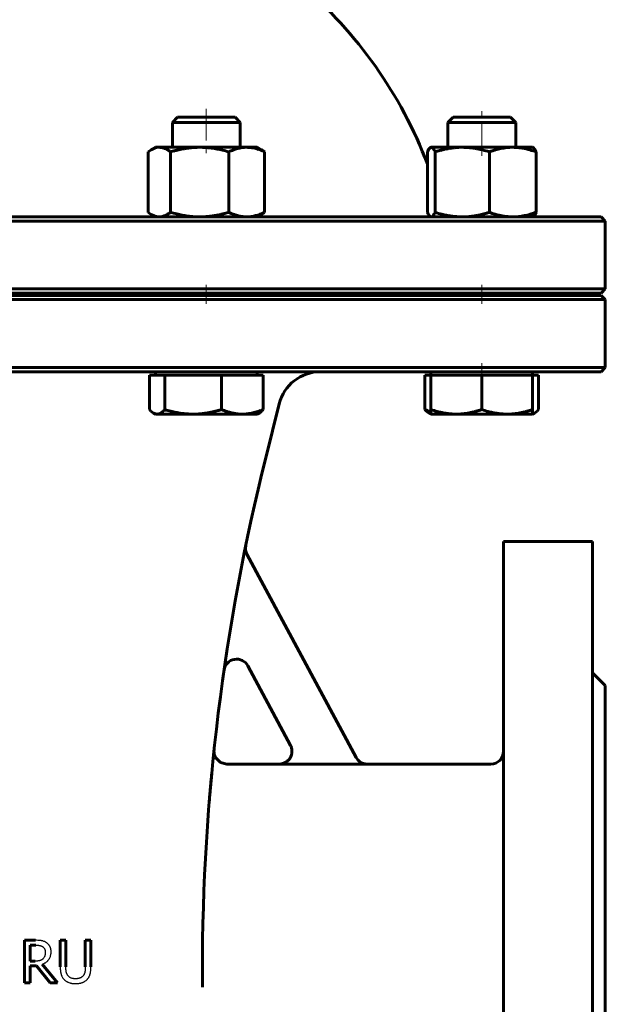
# Model space of a CAD drawing. Header units: millimetres. Extents: x -142 to 142, y -413 to 415.
# Tile 3 of 4: x 2 to 140, y -242 to -10. Entities that reach past the tile are written whole.
import ezdxf

# ---------------------------------------------------------------- set-up
doc = ezdxf.new("R2010")
doc.units = ezdxf.units.MM
for name, pattern in [('K5LT-1', [0]), ('K5LT_AXLED', [12, 7.5, -1.5, 1.5, -1.5]), ('K5LT_BASIC', [0])]:
    doc.linetypes.add(name, pattern=pattern)
doc.layers.add('Системный слой (1)', color=7, linetype='Continuous', true_color=0x6c6c6c)

# ---------------------------------------------------------------- blocks, each defined once
blk = doc.blocks.new('U0')
at = {"layer": 'Системный слой (1)', "color": 143, "linetype": 'K5LT_BASIC', "lineweight": 60, "true_color": 0x33acca}
for p, q in [((0, -56.5), (-139, -56.5)), ((139, -56.5), (0, -56.5))]:
    blk.add_line(p, q, dxfattribs=at)
blk = doc.blocks.new('U6')
at = {"layer": 'Системный слой (1)', "color": 143, "linetype": 'K5LT_BASIC', "lineweight": 60, "true_color": 0x33acca}
for p, q in [((63.13, -185.5), (50.73, -185.5)), ((113, -185.5), (83.86, -185.5))]:
    blk.add_line(p, q, dxfattribs=at)
blk = doc.blocks.new('U7')
at = {"layer": 'Системный слой (1)', "color": 143, "linetype": 'K5LT_BASIC', "lineweight": 60, "true_color": 0x33acca}
for p, q in [((0, -75), (-139, -75)), ((139, -75), (0, -75))]:
    blk.add_line(p, q, dxfattribs=at)
blk = doc.blocks.new('U10')
at = {"layer": 'Системный слой (1)', "color": 143, "linetype": 'K5LT_BASIC', "lineweight": 60, "true_color": 0x33acca}
for p, q in [((47.74, -182.34), (47.73, -182.4)), ((47.73, -182.4), (47.73, -182.51)), ((47.73, -182.51), (47.74, -182.72)), ((47.74, -182.26), (47.74, -182.26)), ((47.74, -182.26), (47.74, -182.26)), ((47.74, -182.26), (47.74, -182.26)), ((47.74, -182.26), (47.74, -182.26)), ((47.74, -182.26), (47.74, -182.26)), ((47.74, -182.26), (47.74, -182.26)), ((47.74, -182.26), (47.74, -182.27)), ((47.74, -182.27), (47.74, -182.27)), ((47.74, -182.27), (47.74, -182.28)), ((47.74, -182.28), (47.74, -182.28)), ((47.74, -182.28), (47.74, -182.28)), ((47.74, -182.28), (47.74, -182.28)), ((47.74, -182.28), (47.74, -182.28)), ((47.74, -182.28), (47.74, -182.28)), ((47.74, -182.28), (47.74, -182.28)), ((47.74, -182.28), (47.74, -182.29)), ((47.74, -182.29), (47.74, -182.29)), ((47.74, -182.29), (47.74, -182.29)), ((47.74, -182.29), (47.74, -182.29)), ((47.74, -182.29), (47.74, -182.29)), ((47.74, -182.29), (47.74, -182.29)), ((47.74, -182.29), (47.74, -182.29)), ((47.74, -182.29), (47.74, -182.3)), ((47.74, -182.3), (47.74, -182.3)), ((47.74, -182.3), (47.74, -182.3)), ((47.74, -182.3), (47.74, -182.31)), ((47.74, -182.31), (47.74, -182.32)), ((47.74, -182.32), (47.74, -182.34)), ((47.74, -182.72), (47.81, -183.15)), ((47.81, -183.15), (48.11, -183.95)), ((48.11, -183.95), (49.26, -185.12)), ((49.26, -185.12), (50.73, -185.5))]:
    blk.add_line(p, q, dxfattribs=at)
blk = doc.blocks.new('U14')
at = {"layer": 'Системный слой (1)', "color": 143, "linetype": 'K5LT_BASIC', "lineweight": 60, "true_color": 0x33acca}
for p, q in [((-139, -93), (0, -93)), ((0, -93), (139, -93))]:
    blk.add_line(p, q, dxfattribs=at)
blk = doc.blocks.new('U17')
at = {"layer": 'Системный слой (1)', "color": 143, "linetype": 'K5LT_BASIC', "lineweight": 60, "true_color": 0x33acca}
for p, q in [((-139, -74.5), (0, -74.5)), ((0, -74.5), (139, -74.5))]:
    blk.add_line(p, q, dxfattribs=at)
blk = doc.blocks.new('U22')
at = {"layer": 'Системный слой (1)', "color": 143, "linetype": 'K5LT_BASIC', "lineweight": 60, "true_color": 0x33acca}
for start, end in [(106.6014, 113.2947), (66.7053, 73.3986), (130.4969, 159.0486), (20.9328, 49.5031)]:
    blk.add_arc((0, -81.55), 105, start, end, dxfattribs=at)
blk = doc.blocks.new('U24')
at = {"layer": 'Системный слой (1)', "color": 143, "linetype": 'K5LT_BASIC', "lineweight": 60, "true_color": 0x33acca}
for p, q in [((123.92, -102.27), (124.25, -101.93)), ((122.87, -102.94), (123.01, -102.89)), ((123.01, -102.89), (123.15, -102.83)), ((123.15, -102.83), (123.29, -102.76)), ((123.29, -102.76), (123.6, -102.55)), ((123.6, -102.55), (123.92, -102.27))]:
    blk.add_line(p, q, dxfattribs=at)
blk = doc.blocks.new('U26')
at = {"layer": 'Системный слой (1)', "color": 143, "linetype": 'K5LT_BASIC', "lineweight": 60, "true_color": 0x33acca}
for p, q in [((99.68, -55.8), (99.86, -55.43)), ((98.97, -56.5), (99.09, -56.48)), ((99.09, -56.48), (99.38, -56.26)), ((99.38, -56.26), (99.68, -55.8))]:
    blk.add_line(p, q, dxfattribs=at)
blk = doc.blocks.new('U27')
at = {"layer": 'Системный слой (1)', "color": 143, "linetype": 'K5LT_BASIC', "lineweight": 60, "true_color": 0x33acca}
for p, q in [((32.19, -55.43), (32.44, -55.62)), ((32.44, -55.62), (32.69, -55.78)), ((32.69, -55.78), (32.94, -55.93)), ((32.94, -55.93), (33.59, -56.25)), ((33.59, -56.25), (34.21, -56.44)), ((34.21, -56.44), (34.83, -56.5))]:
    blk.add_line(p, q, dxfattribs=at)
blk = doc.blocks.new('U28')
at = {"layer": 'Системный слой (1)', "color": 143, "linetype": 'K5LT_BASIC', "lineweight": 60, "true_color": 0x33acca}
for p, q in [((140, -167), (140, -273)), ((140, -273), (140, -379))]:
    blk.add_line(p, q, dxfattribs=at)
blk = doc.blocks.new('U29')
at = {"layer": 'Системный слой (1)', "color": 143, "linetype": 'K5LT_BASIC', "lineweight": 60, "true_color": 0x33acca}
for p, q in [((32.54, -101.93), (32.87, -102.27)), ((32.87, -102.27), (33.19, -102.55)), ((33.19, -102.55), (33.5, -102.76)), ((33.5, -102.76), (33.78, -102.89)), ((33.78, -102.89), (34.05, -102.97)), ((34.05, -102.97), (34.33, -103))]:
    blk.add_line(p, q, dxfattribs=at)
blk = doc.blocks.new('U30')
at = {"layer": 'Системный слой (1)', "color": 143, "linetype": 'K5LT_BASIC', "lineweight": 60, "true_color": 0x33acca}
for p, q in [((110.87, -33), (104.09, -33)), ((117.64, -33), (110.87, -33))]:
    blk.add_line(p, q, dxfattribs=at)
blk = doc.blocks.new('U33')
at = {"layer": 'Системный слой (1)', "color": 143, "linetype": 'K5LT_BASIC', "lineweight": 60, "true_color": 0x33acca}
for p, q in [((98.31, -40.69), (98.07, -41.17)), ((98.54, -40.35), (98.31, -40.69)), ((98.76, -40.16), (98.54, -40.35)), ((98.83, -40.13), (98.76, -40.16)), ((98.9, -40.11), (98.83, -40.13)), ((98.97, -40.1), (98.9, -40.11))]:
    blk.add_line(p, q, dxfattribs=at)
blk = doc.blocks.new('U35')
at = {"layer": 'Системный слой (1)', "color": 143, "linetype": 'K5LT_BASIC', "lineweight": 60, "true_color": 0x33acca}
blk.add_line((137, -133), (137, -273), dxfattribs=at)
blk = doc.blocks.new('U37')
at = {"layer": 'Системный слой (1)', "color": 143, "linetype": 'K5LT_BASIC', "lineweight": 60, "true_color": 0x33acca}
blk.add_line((116, -133), (116, -273), dxfattribs=at)
blk = doc.blocks.new('U39')
at = {"layer": 'Системный слой (1)', "color": 143, "linetype": 'K5LT_BASIC', "lineweight": 60, "true_color": 0x33acca}
for p, q in [((123.43, -55.91), (123.67, -55.43)), ((122.97, -56.44), (123.19, -56.24)), ((122.97, -56.44), (122.97, -56.44)), ((123.19, -56.24), (123.43, -55.91))]:
    blk.add_line(p, q, dxfattribs=at)
blk = doc.blocks.new('U40')
at = {"layer": 'Системный слой (1)', "color": 143, "linetype": 'K5LT_BASIC', "lineweight": 60, "true_color": 0x33acca}
for p, q in [((97.48, -101.93), (97.96, -102.11)), ((97.96, -102.11), (98.42, -102.28)), ((98.42, -102.28), (98.87, -102.43))]:
    blk.add_line(p, q, dxfattribs=at)
blk = doc.blocks.new('U41')
at = {"layer": 'Системный слой (1)', "color": 143, "linetype": 'K5LT_BASIC', "lineweight": 60, "true_color": 0x33acca}
for p, q in [((98.07, -55.43), (98.25, -55.81)), ((98.25, -55.81), (98.49, -56.18)), ((98.49, -56.18), (98.71, -56.41)), ((98.71, -56.41), (98.76, -56.44)), ((98.76, -56.44), (98.83, -56.47)), ((98.83, -56.47), (98.9, -56.49)), ((98.9, -56.49), (98.97, -56.5))]:
    blk.add_line(p, q, dxfattribs=at)
blk = doc.blocks.new('U42')
at = {"layer": 'Системный слой (1)', "color": 143, "linetype": 'K5LT_BASIC', "lineweight": 60, "true_color": 0x33acca}
for p, q in [((123.03, -40.2), (122.97, -40.16)), ((122.97, -40.16), (122.97, -40.16)), ((123.25, -40.43), (123.03, -40.2)), ((123.49, -40.79), (123.25, -40.43)), ((123.67, -41.17), (123.49, -40.79))]:
    blk.add_line(p, q, dxfattribs=at)
blk = doc.blocks.new('U43')
at = {"layer": 'Системный слой (1)', "color": 143, "linetype": 'K5LT_BASIC', "lineweight": 60, "true_color": 0x33acca}
for p, q in [((32.44, -40.98), (32.19, -41.17)), ((32.69, -40.82), (32.44, -40.98)), ((32.94, -40.67), (32.69, -40.82)), ((33.58, -40.35), (32.94, -40.67)), ((34.21, -40.16), (33.58, -40.35)), ((34.83, -40.1), (34.21, -40.16))]:
    blk.add_line(p, q, dxfattribs=at)
blk = doc.blocks.new('U45')
at = {"layer": 'Системный слой (1)', "color": 143, "linetype": 'K5LT_BASIC', "lineweight": 60, "true_color": 0x33acca}
for p, q in [((41.13, -33), (39.15, -33)), ((52.7, -33), (41.13, -33))]:
    blk.add_line(p, q, dxfattribs=at)

msp = doc.modelspace()

# ---------------------------------------------------------------- linework, layer by layer
at = {"layer": 'Системный слой (1)', "color": 30, "linetype": 'K5LT_AXLED', "lineweight": 18, "true_color": 0xff8000}
for p, q in [((45.92, -31), (45.92, -42.1)), ((110.87, -42.1), (110.87, -31)), ((45.92, -72.5), (45.92, -77)), ((110.87, -77), (110.87, -72.5)), ((110.87, -95.8), (110.87, -91))]:
    msp.add_line(p, q, dxfattribs=at)
at = {"layer": 'Системный слой (1)', "color": 143, "linetype": 'K5LT_BASIC', "lineweight": 60, "true_color": 0x33acca}
for p, q in [((39.15, -33), (37.92, -34.23)), ((37.92, -34.23), (40.27, -34.23)), ((37.92, -40.1), (37.92, -34.23)), ((40.27, -34.23), (53.92, -34.23)), ((52.7, -33), (53.92, -34.23)), ((53.92, -40.1), (53.92, -34.23)), ((104.09, -33), (102.87, -34.23)), ((102.87, -40.1), (102.87, -34.23)), ((102.87, -34.23), (110.87, -34.23)), ((110.87, -34.23), (118.87, -34.23)), ((117.64, -33), (118.87, -34.23)), ((118.87, -40.1), (118.87, -34.23)), ((32.19, -41.17), (32.19, -55.43)), ((33.92, -40.1), (32.94, -40.67)), ((33.92, -40.1), (34.83, -40.1)), ((34.83, -40.1), (44.34, -40.1)), ((37.47, -41.17), (37.47, -55.43)), ((44.34, -40.1), (55.43, -40.1)), ((51.21, -41.17), (51.21, -55.43)), ((55.43, -40.1), (57.92, -40.1)), ((57.92, -40.1), (58.9, -40.67)), ((59.66, -41.17), (59.66, -55.43)), ((98.06, -41.17), (98.06, -44)), ((98.07, -41.17), (98.06, -41.17)), ((98.07, -41.17), (98.07, -55.43)), ((98.87, -40.1), (98.76, -40.16)), ((98.76, -40.16), (98.76, -40.16)), ((98.87, -40.1), (98.97, -40.1)), ((98.97, -40.1), (106.26, -40.1)), ((99.86, -41.17), (99.86, -55.43)), ((106.26, -40.1), (118.16, -40.1)), ((112.66, -41.17), (112.66, -55.43)), ((118.16, -40.1), (122.87, -40.1)), ((122.87, -40.1), (122.97, -40.16)), ((122.97, -40.16), (122.97, -40.16)), ((123.66, -41.17), (123.66, -55.43)), ((123.67, -41.17), (123.67, -55.43)), ((0, -57.5), (140, -57.5)), ((33.92, -56.5), (32.94, -55.93)), ((57.92, -56.5), (58.9, -55.93)), ((98.87, -56.5), (98.76, -56.44)), ((122.87, -56.5), (122.97, -56.44)), ((122.97, -56.44), (122.97, -56.44)), ((139, -56.5), (140, -57.5)), ((140, -73.5), (140, -57.5)), ((140, -73.5), (0, -73.5)), ((139, -74.5), (140, -73.5)), ((0, -76), (140, -76)), ((37.92, -75), (37.92, -74.5)), ((53.92, -75), (53.92, -74.5)), ((100, -75), (100, -74.5)), ((102.87, -75), (102.87, -74.5)), ((118.87, -75), (118.87, -74.5)), ((139, -75), (140, -76)), ((140, -92), (140, -76)), ((140, -92), (0, -92)), ((139, -93), (140, -92)), ((32.54, -93.8), (34.33, -93.8)), ((32.54, -93.8), (32.54, -101.93)), ((33.92, -93.8), (33.92, -93)), ((34.33, -93.8), (36.12, -93.8)), ((36.12, -93.8), (42.82, -93.8)), ((36.12, -93.8), (36.12, -101.93)), ((42.82, -93.8), (49.51, -93.8)), ((49.51, -93.8), (54.41, -93.8)), ((49.51, -93.8), (49.51, -101.93)), ((54.41, -93.8), (59.31, -93.8)), ((57.92, -93.8), (57.92, -93)), ((59.31, -93.8), (59.31, -101.93)), ((97.48, -93.8), (97.48, -101.93)), ((97.48, -93.8), (98.87, -93.8)), ((98.87, -93.8), (98.87, -93)), ((98.87, -93.8), (98.87, -101.93)), ((98.87, -93.8), (104.87, -93.8)), ((104.87, -93.8), (110.87, -93.8)), ((110.87, -93.8), (116.87, -93.8)), ((110.87, -93.8), (110.87, -101.93)), ((116.87, -93.8), (122.87, -93.8)), ((122.87, -93.8), (122.87, -93)), ((122.87, -93.8), (122.87, -101.93)), ((122.87, -93.8), (124.25, -93.8)), ((124.25, -93.8), (124.25, -101.93)), ((59.93, -113.29), (63.11, -100.57)), ((98.87, -103), (98.87, -101.93)), ((122.87, -101.93), (122.87, -103)), ((33.92, -103), (33.5, -102.76)), ((34.33, -103), (33.92, -103)), ((42.82, -103), (34.33, -103)), ((54.41, -103), (42.82, -103)), ((57.92, -103), (54.41, -103)), ((57.92, -103), (58.35, -102.76)), ((98.87, -103), (98.44, -102.76)), ((104.87, -103), (98.87, -103)), ((116.87, -103), (104.87, -103)), ((122.87, -103), (116.87, -103)), ((122.87, -103), (123.29, -102.76)), ((137, -133), (116, -133)), ((81.24, -183.95), (55.51, -136.03)), ((55.71, -162.34), (65.79, -181.12)), ((140, -167), (137, -164)), ((47.62, -183.48), (47.7, -182.68)), ((47.72, -182.5), (47.72, -182.5)), ((83.88, -185.54), (63.15, -185.54)), ((5.64, -227.04), (3.07, -227.04)), ((3.07, -227.04), (3.07, -237.04)), ((12.81, -227.04), (11.48, -227.04)), ((11.48, -227.04), (11.48, -233.28)), ((12.81, -233.28), (12.81, -227.04)), ((17.39, -227.04), (17.39, -233.31)), ((18.72, -227.04), (17.39, -227.04)), ((18.72, -233.28), (18.72, -227.04)), ((4.4, -231.95), (4.4, -228.19)), ((4.4, -228.19), (5.72, -228.19)), ((5.56, -231.95), (4.4, -231.95)), ((4.4, -233.06), (5.92, -233.06)), ((4.4, -237.04), (4.4, -233.06)), ((5.92, -233.06), (9.08, -237.04)), ((10.81, -237.04), (7.25, -232.69)), ((45, -238.1), (45, -234.55)), ((3.07, -237.04), (4.4, -237.04)), ((9.08, -237.04), (10.81, -237.04))]:
    msp.add_line(p, q, dxfattribs=at)
for centre, radius, start, end in [((72.81, -103), 10, 90, 165.9638), ((545, -234.55), 500, 165.9638, 180), ((58.15, -134.61), 3, 168.3994, 208.2307), ((53.07, -163.76), 3, 28.2307, 171.811), ((545, -234.55), 500, 174.0247, 174.0864), ((113, -182.5), 3, 270, 0)]:
    msp.add_arc(centre, radius, start, end, dxfattribs=at)
for points, knots in [([(37.47, -41.17), (37.25, -41), (36.86, -40.74), (36.39, -40.48), (35.97, -40.31), (35.6, -40.19), (35.2, -40.12), (34.96, -40.1), (34.83, -40.1)], [0, 0, 0, 0, 2.099298, 3.666194, 4.814162, 6.366241, 7.667869, 9, 9, 9, 9]), ([(44.34, -40.1), (44.04, -40.1), (43.46, -40.11), (42.58, -40.17), (41.73, -40.26), (40.9, -40.38), (40.08, -40.53), (39.24, -40.71), (38.37, -40.92), (37.78, -41.08), (37.47, -41.17)], [0, 0, 0, 0, 1.556195, 3.019436, 4.403842, 5.727684, 7.028118, 8.32451, 9.643455, 11, 11, 11, 11]), ([(51.21, -41.17), (50.71, -41.03), (49.78, -40.78), (48.68, -40.54), (47.81, -40.39), (46.99, -40.26), (46.07, -40.16), (45.15, -40.11), (44.59, -40.1), (44.34, -40.1)], [0, 0, 0, 0, 1.974251, 3.768081, 4.700854, 5.797945, 7.430361, 8.887345, 10, 10, 10, 10]), ([(55.43, -40.1), (55.25, -40.1), (54.89, -40.11), (54.35, -40.17), (53.83, -40.26), (53.32, -40.38), (52.81, -40.53), (52.29, -40.71), (51.76, -40.92), (51.4, -41.08), (51.21, -41.17)], [0, 0, 0, 0, 1.556195, 3.019436, 4.403842, 5.727684, 7.028118, 8.32451, 9.643455, 11, 11, 11, 11]), ([(59.66, -41.17), (59.29, -41), (58.68, -40.74), (57.92, -40.48), (57.26, -40.31), (56.66, -40.19), (56.03, -40.12), (55.63, -40.1), (55.43, -40.1)], [0, 0, 0, 0, 2.099298, 3.666194, 4.814162, 6.366241, 7.667869, 9, 9, 9, 9]), ([(98.06, -41.17), (98.12, -41.03), (98.24, -40.79), (98.4, -40.52), (98.55, -40.33), (98.67, -40.22), (98.74, -40.17), (98.76, -40.16)], [0, 0, 0, 0, 1.98732, 3.838925, 5.482306, 7.202848, 8, 8, 8, 8]), ([(99.86, -41.17), (99.79, -41), (99.66, -40.74), (99.49, -40.48), (99.35, -40.31), (99.23, -40.19), (99.09, -40.12), (99.01, -40.1), (98.97, -40.1)], [0, 0, 0, 0, 2.099298, 3.666194, 4.814162, 6.366241, 7.667869, 9, 9, 9, 9]), ([(106.26, -40.1), (105.98, -40.1), (105.43, -40.11), (104.62, -40.17), (103.83, -40.26), (103.06, -40.38), (102.29, -40.53), (101.51, -40.71), (100.7, -40.92), (100.15, -41.08), (99.86, -41.17)], [0, 0, 0, 0, 1.556195, 3.019436, 4.403842, 5.727684, 7.028118, 8.32451, 9.643455, 11, 11, 11, 11]), ([(112.66, -41.17), (112.11, -41), (111.18, -40.74), (110.02, -40.48), (109.03, -40.31), (108.11, -40.19), (107.16, -40.12), (106.56, -40.1), (106.26, -40.1)], [0, 0, 0, 0, 2.099298, 3.666194, 4.814162, 6.366241, 7.667869, 9, 9, 9, 9]), ([(118.16, -40.1), (117.92, -40.1), (117.45, -40.11), (116.75, -40.17), (116.07, -40.26), (115.4, -40.38), (114.74, -40.53), (114.07, -40.71), (113.38, -40.92), (112.9, -41.08), (112.66, -41.17)], [0, 0, 0, 0, 1.556195, 3.019436, 4.403842, 5.727684, 7.028118, 8.32451, 9.643455, 11, 11, 11, 11]), ([(123.66, -41.17), (123.19, -41), (122.39, -40.74), (121.4, -40.48), (120.54, -40.31), (119.75, -40.19), (118.94, -40.12), (118.42, -40.1), (118.16, -40.1)], [0, 0, 0, 0, 2.099298, 3.666194, 4.814162, 6.366241, 7.667869, 9, 9, 9, 9]), ([(122.97, -40.16), (123.02, -40.19), (123.11, -40.26), (123.25, -40.42), (123.39, -40.64), (123.53, -40.89), (123.63, -41.09), (123.66, -41.17)], [0, 0, 0, 0, 1.796561, 3.379885, 4.969186, 6.886949, 8, 8, 8, 8]), ([(34.83, -56.5), (34.95, -56.5), (35.17, -56.49), (35.51, -56.43), (35.83, -56.34), (36.15, -56.22), (36.47, -56.07), (36.8, -55.89), (37.13, -55.68), (37.36, -55.52), (37.47, -55.43)], [0, 0, 0, 0, 1.556195, 3.019436, 4.403842, 5.727684, 7.028118, 8.32451, 9.643455, 11, 11, 11, 11]), ([(37.47, -55.43), (37.98, -55.57), (38.9, -55.82), (40, -56.06), (40.87, -56.21), (41.69, -56.34), (42.61, -56.44), (43.53, -56.49), (44.1, -56.5), (44.34, -56.5)], [0, 0, 0, 0, 1.974251, 3.768081, 4.700854, 5.797945, 7.430361, 8.887345, 10, 10, 10, 10]), ([(44.34, -56.5), (44.64, -56.5), (45.23, -56.49), (46.11, -56.43), (46.95, -56.34), (47.78, -56.22), (48.61, -56.07), (49.45, -55.89), (50.31, -55.68), (50.91, -55.52), (51.21, -55.43)], [0, 0, 0, 0, 1.556195, 3.019436, 4.403842, 5.727684, 7.028118, 8.32451, 9.643455, 11, 11, 11, 11]), ([(51.21, -55.43), (51.58, -55.6), (52.19, -55.86), (52.95, -56.12), (53.61, -56.29), (54.21, -56.41), (54.84, -56.48), (55.23, -56.5), (55.43, -56.5)], [0, 0, 0, 0, 2.099298, 3.666194, 4.814162, 6.366241, 7.667869, 9, 9, 9, 9]), ([(55.43, -56.5), (55.62, -56.5), (55.98, -56.49), (56.52, -56.43), (57.04, -56.34), (57.55, -56.22), (58.06, -56.07), (58.57, -55.89), (59.11, -55.68), (59.47, -55.52), (59.66, -55.43)], [0, 0, 0, 0, 1.556195, 3.019436, 4.403842, 5.727684, 7.028118, 8.32451, 9.643455, 11, 11, 11, 11]), ([(99.86, -55.43), (100.42, -55.6), (101.34, -55.86), (102.5, -56.12), (103.49, -56.29), (104.41, -56.41), (105.36, -56.48), (105.96, -56.5), (106.26, -56.5)], [0, 0, 0, 0, 2.099298, 3.666194, 4.814162, 6.366241, 7.667869, 9, 9, 9, 9]), ([(106.26, -56.5), (106.54, -56.5), (107.09, -56.49), (107.9, -56.43), (108.69, -56.34), (109.46, -56.22), (110.23, -56.07), (111.02, -55.89), (111.82, -55.68), (112.38, -55.52), (112.66, -55.43)], [0, 0, 0, 0, 1.556195, 3.019436, 4.403842, 5.727684, 7.028118, 8.32451, 9.643455, 11, 11, 11, 11]), ([(112.66, -55.43), (113.13, -55.6), (113.93, -55.86), (114.92, -56.12), (115.78, -56.29), (116.57, -56.41), (117.38, -56.48), (117.9, -56.5), (118.16, -56.5)], [0, 0, 0, 0, 2.099298, 3.666194, 4.814162, 6.366241, 7.667869, 9, 9, 9, 9]), ([(118.16, -56.5), (118.4, -56.5), (118.87, -56.49), (119.57, -56.43), (120.25, -56.34), (120.91, -56.22), (121.58, -56.07), (122.25, -55.89), (122.94, -55.68), (123.42, -55.52), (123.66, -55.43)], [0, 0, 0, 0, 1.556195, 3.019436, 4.403842, 5.727684, 7.028118, 8.32451, 9.643455, 11, 11, 11, 11]), ([(123.66, -55.43), (123.6, -55.57), (123.48, -55.81), (123.32, -56.08), (123.17, -56.27), (123.06, -56.38), (122.99, -56.43), (122.97, -56.44)], [0, 0, 0, 0, 1.977196, 3.822854, 5.466992, 7.196295, 8, 8, 8, 8]), ([(34.33, -103), (34.44, -103), (34.62, -102.98), (34.91, -102.89), (35.18, -102.75), (35.51, -102.53), (35.82, -102.26), (36.04, -102.02), (36.12, -101.93)], [0, 0, 0, 0, 1.640789, 2.929688, 4.471024, 5.8916, 7.875494, 9, 9, 9, 9]), ([(36.12, -101.93), (36.61, -102.07), (37.52, -102.32), (38.59, -102.56), (39.43, -102.71), (40.23, -102.84), (41.13, -102.94), (42.03, -102.99), (42.58, -103), (42.82, -103)], [0, 0, 0, 0, 1.974251, 3.768081, 4.700854, 5.797945, 7.430361, 8.887345, 10, 10, 10, 10]), ([(42.82, -103), (43.11, -103), (43.68, -102.99), (44.53, -102.93), (45.36, -102.84), (46.17, -102.72), (46.97, -102.57), (47.79, -102.39), (48.63, -102.18), (49.21, -102.02), (49.51, -101.93)], [0, 0, 0, 0, 1.556195, 3.019436, 4.403842, 5.727684, 7.028118, 8.32451, 9.643455, 11, 11, 11, 11]), ([(49.51, -101.93), (49.93, -102.1), (50.64, -102.36), (51.53, -102.62), (52.29, -102.79), (52.99, -102.91), (53.72, -102.98), (54.17, -103), (54.41, -103)], [0, 0, 0, 0, 2.099298, 3.666194, 4.814162, 6.366241, 7.667869, 9, 9, 9, 9]), ([(54.41, -103), (54.62, -103), (55.04, -102.99), (55.66, -102.93), (56.27, -102.84), (56.86, -102.72), (57.45, -102.57), (58.05, -102.39), (58.67, -102.18), (59.09, -102.02), (59.31, -101.93)], [0, 0, 0, 0, 1.556195, 3.019436, 4.403842, 5.727684, 7.028118, 8.32451, 9.643455, 11, 11, 11, 11]), ([(59.31, -101.93), (59.19, -102.06), (58.97, -102.29), (58.65, -102.56), (58.45, -102.7), (58.35, -102.76)], [0, 0, 0, 0, 2.094107, 3.959856, 6, 6, 6, 6]), ([(98.44, -102.76), (98.34, -102.69), (98.13, -102.56), (97.81, -102.28), (97.6, -102.06), (97.48, -101.93)], [0, 0, 0, 0, 2.12042, 3.984235, 6, 6, 6, 6]), ([(98.87, -101.93), (99.38, -102.1), (100.25, -102.36), (101.34, -102.62), (102.27, -102.79), (103.13, -102.91), (104.02, -102.98), (104.58, -103), (104.87, -103)], [0, 0, 0, 0, 2.099298, 3.666194, 4.814162, 6.366241, 7.667869, 9, 9, 9, 9]), ([(104.87, -103), (105.13, -103), (105.64, -102.99), (106.41, -102.93), (107.15, -102.84), (107.87, -102.72), (108.59, -102.57), (109.32, -102.39), (110.08, -102.18), (110.6, -102.02), (110.87, -101.93)], [0, 0, 0, 0, 1.556195, 3.019436, 4.403842, 5.727684, 7.028118, 8.32451, 9.643455, 11, 11, 11, 11]), ([(110.87, -101.93), (111.38, -102.1), (112.25, -102.36), (113.34, -102.62), (114.27, -102.79), (115.13, -102.91), (116.02, -102.98), (116.58, -103), (116.87, -103)], [0, 0, 0, 0, 2.099298, 3.666194, 4.814162, 6.366241, 7.667869, 9, 9, 9, 9]), ([(116.87, -103), (117.13, -103), (117.64, -102.99), (118.41, -102.93), (119.15, -102.84), (119.87, -102.72), (120.59, -102.57), (121.32, -102.39), (122.08, -102.18), (122.6, -102.02), (122.87, -101.93)], [0, 0, 0, 0, 1.556195, 3.019436, 4.403842, 5.727684, 7.028118, 8.32451, 9.643455, 11, 11, 11, 11]), ([(65.77, -181.08), (65.78, -181.11), (65.8, -181.13), (65.82, -181.17), (65.83, -181.19), (65.85, -181.25), (65.87, -181.29), (65.92, -181.41), (65.95, -181.49), (66.02, -181.69), (66.05, -181.82), (66.1, -182.09), (66.11, -182.23), (66.12, -182.5), (66.12, -182.64), (66.1, -182.92), (66.08, -183.05), (66.01, -183.32), (65.97, -183.45), (65.88, -183.69), (65.83, -183.8), (65.71, -184.02), (65.65, -184.13), (65.49, -184.35), (65.41, -184.45), (65.23, -184.64), (65.13, -184.74), (64.92, -184.9), (64.82, -184.98), (64.6, -185.12), (64.48, -185.18), (64.24, -185.29), (64.12, -185.33), (63.87, -185.41), (63.74, -185.44), (63.45, -185.49), (63.29, -185.5), (63.13, -185.5)], [0, 0, 0, 0, 0.202521, 0.202521, 0.337535, 0.337535, 0.67507, 0.67507, 1.282634, 1.282634, 2.25325, 2.25325, 3.252061, 3.252061, 4.263358, 4.263358, 5.267184, 5.267184, 6.244719, 6.244719, 7.137722, 7.137722, 8.077885, 8.077885, 9.043861, 9.043861, 10.017967, 10.017967, 10.972988, 10.972988, 11.912732, 11.912732, 12.87275, 12.87275, 13.838201, 13.838201, 15, 15, 15, 15]), ([(83.86, -185.5), (83.25, -185.5), (82.17, -185.16), (81.44, -184.33), (81.22, -183.92)], [0, 0, 0, 0, 0.571428, 1, 1, 1, 1]), ([(46.62, -194.29), (46.66, -193.8), (46.7, -193.31), (46.78, -192.38), (46.82, -191.92), (46.9, -191.04), (46.93, -190.62), (46.97, -190.2), (46.97, -190.2), (46.98, -190.08), (46.99, -189.96), (47.03, -189.57), (47.05, -189.29), (47.08, -189), (47.08, -188.98), (47.09, -188.88), (47.1, -188.81), (47.11, -188.71), (47.11, -188.68), (47.11, -188.65), (47.11, -188.64), (47.11, -188.63), (47.11, -188.62), (47.11, -188.62), (47.11, -188.62), (47.11, -188.61), (47.11, -188.61), (47.11, -188.61), (47.11, -188.61), (47.12, -188.61), (47.12, -188.61), (47.12, -188.6), (47.12, -188.6), (47.12, -188.59), (47.12, -188.58), (47.12, -188.57), (47.12, -188.56), (47.12, -188.53), (47.12, -188.5), (47.13, -188.44), (47.13, -188.4), (47.15, -188.27), (47.15, -188.19), (47.17, -188.05), (47.18, -187.92), (47.18, -187.86)], [0, 0, 0, 0, 5.154527, 5.154527, 10.309055, 10.309055, 15.463582, 15.463582, 15.52111, 15.52111, 17.02085, 17.02085, 20.61811, 20.61811, 20.910832, 20.910832, 21.925489, 21.925489, 22.295422, 22.295422, 22.430296, 22.430296, 22.47947, 22.47947, 22.497398, 22.497398, 22.515326, 22.515326, 22.52688, 22.52688, 22.5468, 22.5468, 22.585047, 22.585047, 22.660744, 22.660744, 22.81174, 22.81174, 23.112934, 23.112934, 23.713729, 23.713729, 24.912132, 24.912132, 25.772637, 25.772637, 25.772637, 25.772637]), ([(47.09, -188.83), (47.08, -188.95), (47.06, -189.16), (47.04, -189.4), (47.03, -189.53), (47, -189.83), (46.99, -190), (46.96, -190.37), (46.94, -190.55), (46.92, -190.76), (46.92, -190.78), (46.89, -191.08), (46.87, -191.35), (46.84, -191.64)], [0, 0, 0, 0, 1.914764, 1.914764, 3.829529, 3.829529, 6.510202, 6.510202, 9.190875, 9.190875, 9.462363, 9.462363, 13.403365, 13.403365, 13.403365, 13.403365])]:
    msp.add_open_spline(points, degree=3, knots=knots, dxfattribs=at)
for points in [[(58.9, -40.67), (59.15, -40.81), (59.4, -40.97), (59.66, -41.17)], [(59.66, -55.43), (59.4, -55.63), (59.15, -55.79), (58.9, -55.93)]]:
    msp.add_open_spline(points, degree=3, dxfattribs=at)
at = {"layer": 'Системный слой (1)', "color": 7, "linetype": 'K5LT-1'}
for points, knots in [([(63.15, -185.54), (63.27, -185.54), (63.51, -185.52), (63.77, -185.47), (63.96, -185.42), (64.09, -185.38), (64.22, -185.34), (64.31, -185.3), (64.38, -185.27), (64.46, -185.23), (64.64, -185.14), (64.77, -185.06), (64.89, -184.98), (64.92, -184.95), (64.97, -184.91), (65.06, -184.85), (65.22, -184.71), (65.43, -184.49), (65.64, -184.21), (65.8, -183.95), (65.9, -183.73), (65.95, -183.61), (65.98, -183.52), (65.99, -183.48), (66.01, -183.42), (66.04, -183.32), (66.09, -183.13), (66.12, -182.95), (66.13, -182.8), (66.13, -182.76), (66.14, -182.68), (66.14, -182.57), (66.14, -182.36), (66.11, -182.07), (66.04, -181.73), (65.93, -181.41), (65.84, -181.21), (65.79, -181.12)], [0, 0, 0, 0, 0.0367803, 0.0735607, 0.0773478, 0.0964194, 0.1154911, 0.1190072, 0.1251836, 0.1375363, 0.1479918, 0.1831527, 0.1868978, 0.190611, 0.1957793, 0.2061159, 0.2225742, 0.2597058, 0.2956158, 0.3306406, 0.349323, 0.3680054, 0.3716415, 0.3752583, 0.3807031, 0.3915927, 0.4059811, 0.4421487, 0.4459161, 0.4497897, 0.4559242, 0.4681933, 0.4823906, 0.5191702, 0.5559498, 0.5883689, 0.620788, 0.620788, 0.620788, 0.620788]), ([(81.24, -183.95), (81.3, -184.06), (81.43, -184.27), (81.66, -184.57), (81.87, -184.76), (82.01, -184.88), (82.11, -184.96), (82.28, -185.08), (82.48, -185.19), (82.68, -185.28), (82.8, -185.33), (82.98, -185.4), (83.12, -185.44), (83.36, -185.49), (83.57, -185.52), (83.78, -185.54), (83.88, -185.54)], [0, 0, 0, 0, 0.0372807, 0.0745613, 0.1125524, 0.1220061, 0.1314599, 0.1503674, 0.1838826, 0.2005924, 0.2173022, 0.2212064, 0.2585302, 0.262343, 0.2934118, 0.3244807, 0.3244807, 0.3244807, 0.3244807]), ([(8.19, -227.57), (8.13, -227.53), (8.02, -227.46), (7.89, -227.4), (7.71, -227.31), (7.54, -227.24), (7.31, -227.18), (7.2, -227.15), (7.13, -227.14), (7.1, -227.14), (7.04, -227.13), (6.95, -227.12), (6.81, -227.1), (6.55, -227.07), (6.17, -227.05), (5.83, -227.04), (5.64, -227.04)], [-0.2641886, -0.2641886, -0.2641886, -0.2641886, -0.2430545, -0.2219205, -0.217669, -0.17794, -0.1586133, -0.1392866, -0.1378732, -0.1350465, -0.1293929, -0.1180859, -0.1053984, -0.0826652, -0.0424828, 0, 0, 0, 0]), ([(5.72, -228.19), (5.75, -228.19), (5.82, -228.19), (5.92, -228.19), (6.01, -228.2), (6.1, -228.2), (6.18, -228.21), (6.26, -228.21), (6.34, -228.22), (6.41, -228.23), (6.47, -228.24), (6.55, -228.25), (6.64, -228.27), (6.74, -228.29), (6.84, -228.32), (6.93, -228.35), (7, -228.37), (7.11, -228.42), (7.2, -228.47), (7.28, -228.52), (7.31, -228.53)], [-0.1727059, -0.1727059, -0.1727059, -0.1727059, -0.1646418, -0.1565777, -0.1485136, -0.1404496, -0.1333003, -0.126151, -0.1190017, -0.1118525, -0.1054883, -0.0991242, -0.0863958, -0.0750066, -0.0636174, -0.0522281, -0.0408389, -0.0367133, -0.0098092, 0, 0, 0, 0]), ([(7.25, -232.69), (7.29, -232.68), (7.36, -232.65), (7.47, -232.6), (7.58, -232.55), (7.72, -232.48), (7.88, -232.39), (8.11, -232.24), (8.33, -232.07), (8.52, -231.88), (8.69, -231.69), (8.84, -231.49), (8.96, -231.29), (9.06, -231.09), (9.17, -230.83), (9.23, -230.59), (9.27, -230.39), (9.3, -230.25), (9.31, -230.07), (9.32, -229.93), (9.32, -229.83), (9.32, -229.78), (9.32, -229.76)], [-0.2428036, -0.2428036, -0.2428036, -0.2428036, -0.2354619, -0.2281202, -0.2207785, -0.2134368, -0.1998419, -0.186247, -0.1590572, -0.1461286, -0.1332001, -0.1084105, -0.0975813, -0.0867522, -0.0650939, -0.0429174, -0.0398171, -0.0281776, -0.016538, -0.008269, -0.0041345, 0, 0, 0, 0]), ([(7.31, -228.53), (7.33, -228.55), (7.38, -228.59), (7.44, -228.63), (7.51, -228.69), (7.59, -228.78), (7.69, -228.91), (7.76, -229.03), (7.8, -229.13), (7.84, -229.23), (7.87, -229.32), (7.9, -229.45), (7.93, -229.59), (7.94, -229.75), (7.94, -229.84), (7.94, -229.86)], [-0.1339105, -0.1339105, -0.1339105, -0.1339105, -0.1257314, -0.1175522, -0.1158941, -0.1005606, -0.0856848, -0.0704974, -0.0629037, -0.05531, -0.0403128, -0.0379971, -0.0213373, -0.0046776, 0, 0, 0, 0]), ([(9.32, -229.76), (9.32, -229.72), (9.32, -229.66), (9.32, -229.56), (9.31, -229.46), (9.3, -229.34), (9.28, -229.2), (9.25, -229.04), (9.21, -228.89), (9.17, -228.76), (9.12, -228.63), (9.07, -228.53), (9.03, -228.45), (8.99, -228.38), (8.93, -228.29), (8.86, -228.19), (8.8, -228.12), (8.71, -228.01), (8.57, -227.86), (8.37, -227.69), (8.24, -227.6), (8.19, -227.57)], [-0.3171963, -0.3171963, -0.3171963, -0.3171963, -0.3069313, -0.2966664, -0.2864014, -0.2761364, -0.2571583, -0.2381801, -0.2204123, -0.2026444, -0.1857701, -0.1688957, -0.1607565, -0.1526174, -0.1363391, -0.1200608, -0.1037825, -0.0995611, -0.0627831, -0.0217332, 0, 0, 0, 0]), ([(7.37, -231.43), (7.35, -231.46), (7.3, -231.5), (7.25, -231.55), (7.17, -231.61), (7.05, -231.68), (6.91, -231.75), (6.79, -231.8), (6.71, -231.82), (6.65, -231.84), (6.6, -231.85), (6.55, -231.86), (6.49, -231.87), (6.41, -231.89), (6.29, -231.91), (6.02, -231.94), (5.77, -231.95), (5.56, -231.95)], [-0.1387188, -0.1387188, -0.1387188, -0.1387188, -0.1311531, -0.1235874, -0.1220043, -0.107152, -0.092061, -0.0845154, -0.0769699, -0.0732687, -0.0695675, -0.0658663, -0.0621651, -0.0552594, -0.0483538, -0.0370287, 0, 0, 0, 0]), ([(7.94, -229.86), (7.94, -229.89), (7.94, -229.95), (7.93, -230.04), (7.93, -230.13), (7.92, -230.21), (7.91, -230.29), (7.9, -230.39), (7.88, -230.5), (7.84, -230.64), (7.81, -230.75), (7.77, -230.86), (7.71, -230.99), (7.62, -231.14), (7.52, -231.28), (7.43, -231.37), (7.39, -231.41), (7.37, -231.43)], [-0.153701, -0.153701, -0.153701, -0.153701, -0.1468901, -0.1400792, -0.1332683, -0.1264574, -0.1202009, -0.1139445, -0.1014316, -0.0898034, -0.0781752, -0.0677544, -0.0573337, -0.0370975, -0.0168614, -0.0084307, 0, 0, 0, 0]), ([(11.48, -233.28), (11.48, -233.34), (11.48, -233.46), (11.48, -233.64), (11.49, -233.81), (11.5, -233.97), (11.52, -234.12), (11.54, -234.31), (11.56, -234.49), (11.59, -234.65), (11.61, -234.76), (11.64, -234.87), (11.66, -234.97), (11.69, -235.07), (11.72, -235.16), (11.75, -235.25), (11.78, -235.34), (11.82, -235.42), (11.86, -235.53), (11.96, -235.72), (12.11, -235.97), (12.29, -236.18), (12.4, -236.3), (12.44, -236.33)], [-0.2116295, -0.2116295, -0.2116295, -0.2116295, -0.2025291, -0.1934286, -0.1843282, -0.1752277, -0.1670708, -0.1589139, -0.1426001, -0.1352387, -0.1278774, -0.120516, -0.1131546, -0.1065386, -0.0999227, -0.0933067, -0.0866907, -0.0801932, -0.0736958, -0.0607008, -0.0350474, -0.009394, 0, 0, 0, 0]), ([(13.24, -235.3), (13.21, -235.26), (13.16, -235.18), (13.11, -235.09), (13.07, -234.99), (13.03, -234.9), (12.99, -234.8), (12.97, -234.73), (12.95, -234.68), (12.93, -234.6), (12.91, -234.53), (12.9, -234.47), (12.89, -234.42), (12.88, -234.35), (12.87, -234.27), (12.86, -234.19), (12.85, -234.1), (12.83, -233.98), (12.82, -233.83), (12.82, -233.68), (12.81, -233.56), (12.81, -233.47), (12.81, -233.38), (12.81, -233.31), (12.81, -233.28)], [-0.5635178, -0.5635178, -0.5635178, -0.5635178, -0.5199182, -0.4763186, -0.4673032, -0.4231448, -0.3789864, -0.3698597, -0.3563375, -0.3292931, -0.3022486, -0.2887264, -0.2752042, -0.2582932, -0.2244713, -0.2075603, -0.1906493, -0.1568273, -0.1176205, -0.0784137, -0.0588103, -0.0392068, -0.0196034, 0, 0, 0, 0]), ([(17.39, -233.31), (17.39, -233.35), (17.39, -233.43), (17.38, -233.55), (17.38, -233.67), (17.38, -233.78), (17.37, -233.88), (17.36, -234.02), (17.34, -234.14), (17.33, -234.26), (17.32, -234.33), (17.31, -234.39), (17.3, -234.46), (17.28, -234.52), (17.27, -234.59), (17.25, -234.65), (17.24, -234.71), (17.22, -234.77), (17.19, -234.84), (17.16, -234.91), (17.11, -235.04), (17.05, -235.16), (16.98, -235.27), (16.96, -235.3)], [-0.1428385, -0.1428385, -0.1428385, -0.1428385, -0.1363464, -0.1298543, -0.1233623, -0.1168702, -0.1103782, -0.1038861, -0.090902, -0.0858528, -0.0808035, -0.0757543, -0.070705, -0.0658919, -0.0610787, -0.0562655, -0.0514523, -0.0466391, -0.041826, -0.0321996, -0.0301315, -0.0088107, 0, 0, 0, 0]), ([(17.76, -236.33), (17.8, -236.29), (17.88, -236.21), (17.96, -236.11), (18.04, -236.02), (18.11, -235.92), (18.18, -235.82), (18.22, -235.74), (18.25, -235.69), (18.29, -235.63), (18.32, -235.55), (18.37, -235.46), (18.42, -235.34), (18.47, -235.2), (18.5, -235.1), (18.53, -234.99), (18.56, -234.85), (18.6, -234.69), (18.63, -234.5), (18.66, -234.28), (18.69, -234.03), (18.7, -233.82), (18.71, -233.65), (18.71, -233.53), (18.72, -233.41), (18.72, -233.32), (18.72, -233.28)], [-0.3289804, -0.3289804, -0.3289804, -0.3289804, -0.3119481, -0.2949157, -0.2913852, -0.2745248, -0.2576645, -0.2542593, -0.2492209, -0.239144, -0.2321953, -0.2252467, -0.2082211, -0.1911956, -0.1826828, -0.17417, -0.1571444, -0.1410814, -0.1250184, -0.099337, -0.0745027, -0.0496685, -0.0372514, -0.0248342, -0.0124171, 0, 0, 0, 0]), ([(12.44, -236.33), (12.48, -236.37), (12.56, -236.45), (12.66, -236.53), (12.81, -236.65), (12.94, -236.73), (13.07, -236.8), (13.12, -236.83), (13.22, -236.88), (13.42, -236.98), (13.66, -237.06), (13.92, -237.13), (14.12, -237.17), (14.33, -237.21), (14.52, -237.23), (14.68, -237.24), (14.82, -237.25), (14.95, -237.25), (15.05, -237.25), (15.09, -237.25)], [-0.5294399, -0.5294399, -0.5294399, -0.5294399, -0.4935205, -0.4576011, -0.4501394, -0.3774636, -0.3699186, -0.3594419, -0.3384884, -0.3049453, -0.2313749, -0.1945897, -0.1578045, -0.1210193, -0.084234, -0.0631755, -0.042117, -0.0210585, 0, 0, 0, 0]), ([(15.09, -236.12), (15.06, -236.12), (15, -236.12), (14.9, -236.11), (14.81, -236.11), (14.72, -236.1), (14.63, -236.09), (14.53, -236.07), (14.35, -236.04), (14.14, -235.98), (13.92, -235.89), (13.72, -235.79), (13.55, -235.66), (13.4, -235.52), (13.3, -235.39), (13.25, -235.32), (13.24, -235.3)], [-0.2663375, -0.2663375, -0.2663375, -0.2663375, -0.256398, -0.2464585, -0.236519, -0.2265795, -0.217469, -0.2083585, -0.1901375, -0.1563546, -0.1259533, -0.0963945, -0.0672102, -0.0380259, -0.0094078, 0, 0, 0, 0]), ([(16.96, -235.3), (16.94, -235.33), (16.9, -235.38), (16.85, -235.44), (16.79, -235.52), (16.69, -235.62), (16.55, -235.72), (16.44, -235.8), (16.34, -235.85), (16.26, -235.89), (16.19, -235.92), (16.13, -235.94), (16.05, -235.97), (15.95, -236), (15.8, -236.04), (15.67, -236.07), (15.45, -236.1), (15.28, -236.12), (15.13, -236.12), (15.09, -236.12)], [-0.1756812, -0.1756812, -0.1756812, -0.1756812, -0.1666365, -0.1575918, -0.1556902, -0.1377043, -0.1191968, -0.109943, -0.1006893, -0.091561, -0.0869969, -0.0824328, -0.0738388, -0.0652448, -0.0583391, -0.0371013, -0.0330202, -0.0077014, 0, 0, 0, 0]), ([(15.09, -237.25), (15.14, -237.25), (15.24, -237.25), (15.38, -237.25), (15.53, -237.24), (15.66, -237.23), (15.78, -237.22), (15.94, -237.2), (16.08, -237.17), (16.22, -237.15), (16.32, -237.12), (16.41, -237.1), (16.58, -237.05), (16.74, -236.99), (16.89, -236.93), (16.99, -236.88), (17.07, -236.84), (17.23, -236.75), (17.44, -236.61), (17.64, -236.44), (17.75, -236.34), (17.76, -236.33)], [-0.2182194, -0.2182194, -0.2182194, -0.2182194, -0.2093785, -0.2005376, -0.1916967, -0.1828558, -0.1748616, -0.1668675, -0.1508792, -0.143587, -0.1362948, -0.1290026, -0.1217104, -0.0948219, -0.0880998, -0.0813777, -0.0679334, -0.0651108, -0.0353998, -0.0041228, 0, 0, 0, 0])]:
    msp.add_open_spline(points, degree=3, knots=knots, dxfattribs=at)

# ---------------------------------------------------------------- block references
at = {"layer": 'Системный слой (1)'}
for name in ['U22', 'U45', 'U30', 'U43', 'U33', 'U42', 'U27', 'U41', 'U26', 'U39', 'U0', 'U17', 'U7', 'U14', 'U29', 'U40', 'U24', 'U37', 'U35', 'U28', 'U10', 'U6']:
    msp.add_blockref(name, (0, 0), dxfattribs=at)

doc.saveas('drawing.dxf')
